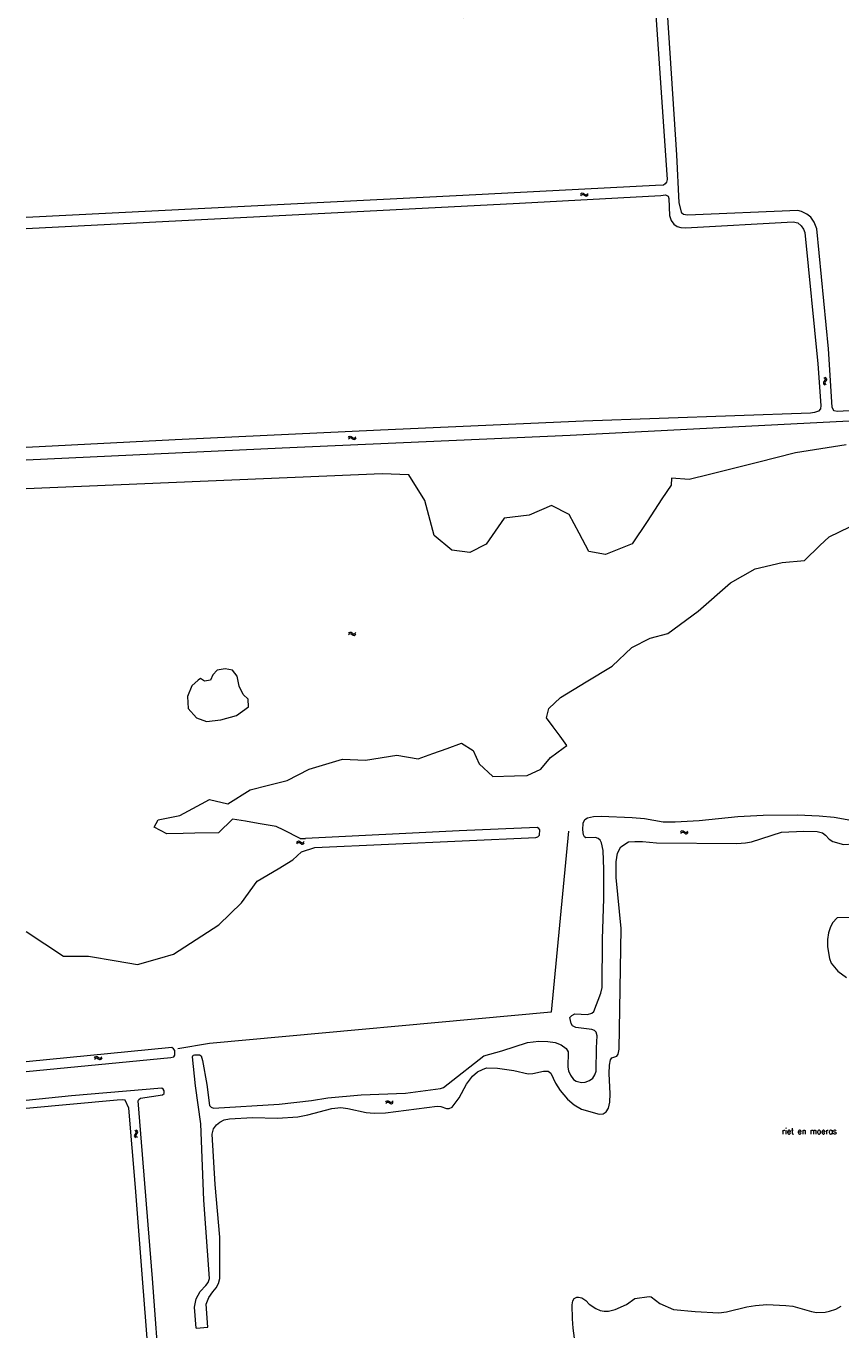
# Model space of a CAD drawing. Header units: metres. Extents: x 189705 to 199106, y 581686 to 588448.
# Tile 41 of 256: x 192000 to 192274, y 583483 to 583921. Entities that reach past the tile are written whole.
import ezdxf

# ---------------------------------------------------------------- set-up
doc = ezdxf.new("R2010")
doc.units = ezdxf.units.M
doc.layers.add('B-WA-OG-GBKN-G', color=7, linetype='Continuous', lineweight=18)
doc.styles.add('Style-STANDARD', font='STANDARD.shx')

msp = doc.modelspace()

# ---------------------------------------------------------------- linework, layer by layer
at = {"layer": 'B-WA-OG-GBKN-G'}
for p, q in [((192186.181, 583864.374), (192186.459, 583864.673)), ((192186.236, 583863.881), (192186.515, 583864.177)), ((192186.459, 583864.673), (192186.753, 583864.816)), ((192186.515, 583864.177), (192186.812, 583864.318)), ((192186.753, 583864.816), (192187.084, 583864.742)), ((192186.812, 583864.318), (192187.13, 583864.248)), ((192187.084, 583864.742), (192187.421, 583864.515)), ((192187.13, 583864.248), (192187.478, 583864.022)), ((192187.421, 583864.515), (192187.761, 583864.288)), ((192187.478, 583864.022), (192187.815, 583863.793)), ((192187.761, 583864.288), (192188.082, 583864.214)), ((192187.815, 583863.793), (192188.136, 583863.719)), ((192188.082, 583864.214), (192188.386, 583864.358)), ((192188.136, 583863.719), (192188.44, 583863.864)), ((192188.386, 583864.358), (192188.665, 583864.656)), ((192188.44, 583863.864), (192188.72, 583864.163)), ((192267.844, 583802.794), (192268.144, 583802.518)), ((192268.144, 583802.518), (192268.289, 583802.224)), ((192268.337, 583802.855), (192268.639, 583802.581)), ((192268.639, 583802.581), (192268.786, 583802.289)), ((192268.786, 583802.289), (192268.717, 583801.957)), ((192267.777, 583801.213), (192267.707, 583800.892)), ((192267.707, 583800.892), (192267.856, 583800.589)), ((192268.001, 583801.554), (192267.777, 583801.213)), ((192267.856, 583800.589), (192268.158, 583800.314)), ((192268.223, 583801.904), (192268.001, 583801.554)), ((192268.272, 583801.274), (192268.202, 583800.952)), ((192268.202, 583800.952), (192268.349, 583800.65)), ((192268.289, 583802.224), (192268.223, 583801.904)), ((192268.494, 583801.616), (192268.272, 583801.274)), ((192268.349, 583800.65), (192268.651, 583800.374)), ((192268.717, 583801.957), (192268.494, 583801.616)), ((192108.235, 583782.64), (192108.517, 583782.934)), ((192108.282, 583782.146), (192108.566, 583782.438)), ((192108.517, 583782.934), (192108.813, 583783.073)), ((192108.566, 583782.438), (192108.864, 583782.575)), ((192108.813, 583783.073), (192109.143, 583782.995)), ((192108.864, 583782.575), (192109.182, 583782.5)), ((192109.143, 583782.995), (192109.477, 583782.763)), ((192109.182, 583782.5), (192109.526, 583782.268)), ((192109.477, 583782.763), (192109.813, 583782.53)), ((192109.526, 583782.268), (192109.86, 583782.034)), ((192109.813, 583782.53), (192110.133, 583782.452)), ((192109.86, 583782.034), (192110.18, 583781.955)), ((192110.133, 583782.452), (192110.439, 583782.591)), ((192110.18, 583781.955), (192110.486, 583782.096)), ((192110.439, 583782.591), (192110.723, 583782.885)), ((192110.486, 583782.096), (192110.77, 583782.391)), ((192108.219, 583716.835), (192108.503, 583717.126)), ((192108.261, 583716.34), (192108.548, 583716.629)), ((192108.503, 583717.126), (192108.801, 583717.262)), ((192108.548, 583716.629), (192108.848, 583716.763)), ((192108.801, 583717.262), (192109.13, 583717.181)), ((192108.848, 583716.763), (192109.164, 583716.686)), ((192109.13, 583717.181), (192109.462, 583716.946)), ((192109.164, 583716.686), (192109.506, 583716.451)), ((192109.462, 583716.946), (192109.796, 583716.711)), ((192109.506, 583716.451), (192109.838, 583716.214)), ((192109.796, 583716.711), (192110.115, 583716.629)), ((192109.838, 583716.214), (192110.157, 583716.132)), ((192110.115, 583716.629), (192110.422, 583716.765)), ((192110.157, 583716.132), (192110.465, 583716.27)), ((192110.422, 583716.765), (192110.709, 583717.057)), ((192110.465, 583716.27), (192110.751, 583716.562)), ((192219.746, 583650.12), (192220.03, 583650.412)), ((192219.79, 583649.625), (192220.076, 583649.916)), ((192220.03, 583650.412), (192220.327, 583650.549)), ((192220.076, 583649.916), (192220.375, 583650.05)), ((192220.327, 583650.549), (192220.656, 583650.469)), ((192220.375, 583650.05), (192220.692, 583649.974)), ((192220.656, 583650.469), (192220.989, 583650.235)), ((192220.692, 583649.974), (192221.034, 583649.74)), ((192220.989, 583650.235), (192221.323, 583650.001)), ((192221.034, 583649.74), (192221.367, 583649.504)), ((192221.323, 583650.001), (192221.642, 583649.92)), ((192221.367, 583649.504), (192221.686, 583649.423)), ((192221.642, 583649.92), (192221.95, 583650.057)), ((192221.686, 583649.423), (192221.993, 583649.562)), ((192221.95, 583650.057), (192222.235, 583650.35)), ((192221.993, 583649.562), (192222.279, 583649.855)), ((192090.838, 583646.641), (192091.118, 583646.936)), ((192090.887, 583646.146), (192091.169, 583646.44)), ((192091.118, 583646.936), (192091.414, 583647.076)), ((192091.169, 583646.44), (192091.467, 583646.578)), ((192091.414, 583647.076), (192091.744, 583647)), ((192091.467, 583646.578), (192091.785, 583646.505)), ((192091.744, 583647), (192092.079, 583646.769)), ((192091.785, 583646.505), (192092.13, 583646.275)), ((192092.079, 583646.769), (192092.416, 583646.539)), ((192092.13, 583646.275), (192092.465, 583646.042)), ((192092.416, 583646.539), (192092.736, 583646.462)), ((192092.465, 583646.042), (192092.785, 583645.965)), ((192092.736, 583646.462), (192093.042, 583646.602)), ((192092.785, 583645.965), (192093.091, 583646.108)), ((192093.042, 583646.602), (192093.324, 583646.898)), ((192093.091, 583646.108), (192093.374, 583646.404)), ((192022.946, 583574.198), (192023.214, 583574.505)), ((192023.214, 583574.505), (192023.504, 583574.657)), ((192023.504, 583574.657), (192023.836, 583574.594)), ((192023.836, 583574.594), (192024.181, 583574.378)), ((192025.15, 583574.25), (192025.42, 583574.557)), ((192023.015, 583573.706), (192023.286, 583574.011)), ((192023.286, 583574.011), (192023.577, 583574.162)), ((192023.577, 583574.162), (192023.898, 583574.102)), ((192023.898, 583574.102), (192024.252, 583573.886)), ((192024.181, 583574.378), (192024.527, 583574.161)), ((192024.252, 583573.886), (192024.597, 583573.667)), ((192024.527, 583574.161), (192024.85, 583574.097)), ((192024.597, 583573.667), (192024.92, 583573.604)), ((192024.85, 583574.097), (192025.15, 583574.25)), ((192024.92, 583573.604), (192025.219, 583573.759)), ((192025.219, 583573.759), (192025.489, 583574.066)), ((192120.73, 583559.326), (192120.994, 583559.636)), ((192120.806, 583558.835), (192121.072, 583559.143)), ((192120.994, 583559.636), (192121.282, 583559.791)), ((192121.072, 583559.143), (192121.362, 583559.297)), ((192121.282, 583559.791), (192121.616, 583559.732)), ((192121.362, 583559.297), (192121.683, 583559.241)), ((192121.616, 583559.732), (192121.963, 583559.52)), ((192121.683, 583559.241), (192122.04, 583559.029)), ((192121.963, 583559.52), (192122.312, 583559.308)), ((192122.04, 583559.029), (192122.387, 583558.815)), ((192122.312, 583559.308), (192122.635, 583559.248)), ((192122.387, 583558.815), (192122.711, 583558.755)), ((192122.635, 583559.248), (192122.933, 583559.405)), ((192122.711, 583558.755), (192123.009, 583558.914)), ((192122.933, 583559.405), (192123.2, 583559.715)), ((192123.009, 583558.914), (192123.275, 583559.224)), ((192036.423, 583547.906), (192036.483, 583548.239)), ((192036.483, 583548.239), (192036.697, 583548.585)), ((192036.815, 583549.555), (192036.506, 583549.823)), ((192036.697, 583548.585), (192036.91, 583548.934)), ((192036.971, 583549.257), (192036.815, 583549.555)), ((192036.91, 583548.934), (192036.971, 583549.257)), ((192036.918, 583547.984), (192036.975, 583548.305)), ((192036.975, 583548.305), (192037.188, 583548.661)), ((192037.306, 583549.629), (192036.997, 583549.897)), ((192037.188, 583548.661), (192037.403, 583549.008)), ((192037.464, 583549.331), (192037.306, 583549.629)), ((192037.403, 583549.008), (192037.464, 583549.331)), ((192036.578, 583547.617), (192036.423, 583547.906)), ((192036.887, 583547.352), (192036.578, 583547.617)), ((192037.071, 583547.693), (192036.918, 583547.984)), ((192037.378, 583547.426), (192037.071, 583547.693))]:
    msp.add_line(p, q, dxfattribs=at)
at = {"layer": 'B-WA-OG-GBKN-G', "flags": 128}
for points in [[(192220.761, 583857.508), (192220.149, 583858.038), (192219.297, 583861.489), (192218.443, 583877.56), (192215.324, 583925.439), (192214.351, 583927.365), (192213.024, 583928.833), (192211.573, 583929.641), (192209.845, 583929.913), (192148.987, 583927.565), (192148.12, 583928.273), (192147.758, 583929.795), (192147.228, 583935.253), (192142.664, 584000)], [(192000, 583928.173), (192106.377, 583933.366), (192143.547, 583934.858), (192144.084, 583933.869), (192144.676, 583926.101), (192145.035, 583925.011), (192145.851, 583924.328), (192146.92, 583923.774), (192208.743, 583926.201), (192210.09, 583926.003), (192211.391, 583924.561), (192215.226, 583869.37), (192215.002, 583868.379), (192214.624, 583867.819), (192213.965, 583867.461), (192211.376, 583867.273), (192146.611, 583863.894), (192000, 583856.589)], [(192000, 583852.83), (192165.717, 583861.354), (192213.116, 583863.953), (192214.639, 583864.188), (192215.53, 583863.734), (192215.837, 583862.897), (192215.988, 583857.21), (192216.578, 583855.587), (192217.524, 583854.296), (192218.594, 583853.563), (192219.813, 583853.213), (192221.389, 583853.117), (192257.591, 583855.087), (192259.116, 583854.789), (192260.289, 583853.702), (192260.979, 583852.664), (192261.415, 583851.471), (192265.789, 583807.405), (192266.888, 583793.418), (192266.766, 583792.224), (192266.008, 583791.51), (192264.664, 583791.022), (192263.37, 583790.814), (192187.175, 583788.127), (192118.98, 583785.091)], [(192288.732, 583792.259), (192272.281, 583791.356), (192271.315, 583791.632), (192270.957, 583791.986), (192270.7, 583792.772), (192269.425, 583812.473), (192265.473, 583852.782), (192264.55, 583855.039), (192263.451, 583856.635), (192262.151, 583857.721), (192260.396, 583858.604), (192259.124, 583858.878), (192222.031, 583857.31), (192220.761, 583857.508)], [(192000, 583775.15), (192085.942, 583779.171), (192182.675, 583783.36), (192285.115, 583788.69)], [(192118.98, 583785.091), (192050.101, 583781.849), (192000, 583779.238)], [(192258.384, 583777.429), (192245.559, 583774.235)], [(192266.88, 583778.774), (192258.384, 583777.429)], [(192275.376, 583780.119), (192266.88, 583778.774)], [(192236.23, 583771.911), (192229.437, 583770.218)], [(192245.559, 583774.235), (192236.23, 583771.911)], [(192119.606, 583770.465), (192000, 583765.414)], [(192128.489, 583770.129), (192119.606, 583770.465)], [(192133.853, 583761.414), (192128.489, 583770.129)], [(192216.739, 583768.965), (192216.565, 583766.624)], [(192222.644, 583768.526), (192216.739, 583768.965)], [(192229.437, 583770.218), (192222.644, 583768.526)], [(192216.565, 583766.624), (192213.496, 583761.993)], [(192137.037, 583749.681), (192133.853, 583761.414)], [(192176.425, 583759.738), (192168.883, 583756.553)], [(192182.292, 583756.721), (192176.425, 583759.738)], [(192213.496, 583761.993), (192208.477, 583754.419)], [(192160.502, 583755.547), (192157.485, 583751.19)], [(192168.883, 583756.553), (192160.502, 583755.547)], [(192185.644, 583750.519), (192182.292, 583756.721)], [(192208.477, 583754.419), (192203.457, 583746.845)], [(192142.903, 583744.82), (192137.037, 583749.681)], [(192157.485, 583751.19), (192154.469, 583746.832)], [(192188.996, 583744.318), (192185.644, 583750.519)], [(192269.589, 583749.268), (192276.632, 583752.591)], [(192154.469, 583746.832), (192148.937, 583743.982)], [(192203.457, 583746.845), (192194.526, 583743.348)], [(192261.385, 583741.298), (192266.543, 583746.31)], [(192266.543, 583746.31), (192269.589, 583749.268)], [(192148.937, 583743.982), (192142.903, 583744.82)], [(192194.526, 583743.348), (192188.996, 583744.318)], [(192253.83, 583740.651), (192261.385, 583741.298)], [(192236.561, 583733.743), (192244.764, 583738.492)], [(192244.764, 583738.492), (192253.83, 583740.651)], [(192225.66, 583724.246), (192236.561, 583733.743)], [(192215.515, 583716.798), (192225.66, 583724.246)], [(192203.427, 583712.05), (192209.579, 583715.179)], [(192209.579, 583715.179), (192215.515, 583716.798)], [(192196.735, 583705.79), (192203.427, 583712.05)], [(192058.597, 583701.612), (192057.818, 583701.092)], [(192059.947, 583700.729), (192058.597, 583701.612)], [(192062.7, 583702.858), (192061.921, 583701.092)], [(192064.154, 583704.468), (192062.7, 583702.858)], [(192066.855, 583704.884), (192064.154, 583704.468)], [(192069.348, 583704.416), (192066.855, 583704.884)], [(192070.906, 583702.443), (192069.348, 583704.416)], [(192071.53, 583699.119), (192070.906, 583702.443)], [(192188.101, 583700.501), (192196.735, 583705.79)], [(192055.637, 583699.171), (192054.182, 583695.639)], [(192057.818, 583701.092), (192055.637, 583699.171)], [(192061.921, 583701.092), (192059.947, 583700.729)], [(192072.88, 583696.314), (192071.53, 583699.119)], [(192179.466, 583695.213), (192188.101, 583700.501)], [(192054.182, 583695.639), (192054.39, 583691.536)], [(192074.594, 583694.652), (192072.88, 583696.314)], [(192074.698, 583692.107), (192074.594, 583694.652)], [(192175.473, 583691.543), (192179.466, 583695.213)], [(192054.39, 583691.536), (192057.195, 583688.471)], [(192057.195, 583688.471), (192060.571, 583687.225)], [(192065.349, 583687.796), (192070.595, 583689.199)], [(192070.595, 583689.199), (192074.698, 583692.107)], [(192174.684, 583688.458), (192175.473, 583691.543)], [(192176.981, 583685.369), (192174.684, 583688.458)], [(192060.571, 583687.225), (192065.349, 583687.796)], [(192179.277, 583682.281), (192176.981, 583685.369)], [(192141.378, 583678.153), (192146.242, 583679.89)], [(192146.242, 583679.89), (192150.064, 583677.458)], [(192181.574, 583679.193), (192179.277, 583682.281)], [(192113.93, 583674.157), (192124.527, 583675.894)], [(192124.527, 583675.894), (192131.649, 583674.678)], [(192131.649, 583674.678), (192136.513, 583676.415)], [(192136.513, 583676.415), (192141.378, 583678.153)], [(192150.064, 583677.458), (192152.148, 583672.941)], [(192176.12, 583675.138), (192180.33, 583678.268)], [(192180.33, 583678.268), (192181.574, 583679.193)], [(192087.698, 583667.382), (192094.994, 583671.204)], [(192094.994, 583671.204), (192106.286, 583674.504)], [(192106.286, 583674.504), (192113.93, 583674.157)], [(192152.148, 583672.941), (192156.665, 583668.772)], [(192168.291, 583669.048), (192172.775, 583671.144)], [(192172.775, 583671.144), (192176.12, 583675.138)], [(192081.444, 583665.818), (192087.698, 583667.382)], [(192156.665, 583668.772), (192163.961, 583668.945)], [(192163.961, 583668.945), (192168.291, 583669.048)], [(192067.72, 583659.565), (192075.19, 583664.255)], [(192075.19, 583664.255), (192081.444, 583665.818)], [(192051.565, 583655.569), (192058.861, 583659.565)], [(192058.861, 583659.565), (192061.534, 583661.028)], [(192061.534, 583661.028), (192067.72, 583659.565)], [(192043.052, 583651.747), (192044.379, 583654.154)], [(192044.379, 583654.154), (192051.565, 583655.569)], [(192069.351, 583654.408), (192064.594, 583649.836)], [(192073.661, 583653.686), (192069.351, 583654.408)], [(192077.97, 583652.963), (192073.661, 583653.686)], [(192187.169, 583649.071), (192186.933, 583650.822), (192187.077, 583653.083), (192187.656, 583654.304), (192188.465, 583654.84), (192190.521, 583655.28), (192193.085, 583655.392), (192203.473, 583654.95), (192207.614, 583654.56), (192213.941, 583653.518), (192217.877, 583653.509), (192226.001, 583653.947), (192239.022, 583655.319), (192247.502, 583655.707), (192258.979, 583655.855), (192266.294, 583655.527), (192271.273, 583655.09), (192276.965, 583654.046)], [(192047.203, 583649.458), (192043.052, 583651.747)], [(192052.775, 583649.579), (192047.203, 583649.458)], [(192182.131, 583650.389), (192176.35, 583589.555), (192061.592, 583579.015), (192050.978, 583577.237)], [(192056.602, 583649.662), (192052.775, 583649.579)], [(192064.594, 583649.836), (192056.602, 583649.662)], [(192083.981, 583651.956), (192077.97, 583652.963)], [(192086.482, 583650.705), (192083.981, 583651.956)], [(192092.041, 583647.925), (192086.482, 583650.705)], [(192096.98, 583644.83), (192171.099, 583648.272), (192171.86, 583648.452), (192172.339, 583649.013), (192172.459, 583650.765), (192172.102, 583651.298), (192171.567, 583651.6), (192145.366, 583650.481), (192093.78, 583647.925)], [(192191.457, 583582.862), (192190.896, 583583.367), (192190.006, 583583.744), (192184.595, 583584.409), (192183.474, 583584.963), (192182.989, 583585.697), (192182.6, 583587.702), (192183.181, 583588.415), (192184.271, 583588.928), (192188.486, 583588.766), (192189.958, 583589.153), (192190.59, 583589.739), (192193.003, 583595.894), (192193.401, 583597.775), (192193.562, 583614.104), (192193.962, 583627.741), (192193.947, 583637.467), (192193.768, 583643.892), (192193.224, 583646.403), (192192.789, 583647.29), (192192.126, 583647.846), (192191.185, 583648.173), (192187.985, 583648.109), (192187.451, 583648.463), (192187.169, 583649.071)], [(192243.578, 583646.779), (192253.621, 583649.992), (192261.135, 583650.378), (192265.631, 583650.218), (192267.436, 583649.793), (192268.378, 583649.061), (192269.678, 583647.72), (192270.876, 583646.835), (192274.486, 583645.835), (192284.895, 583646.561), (192291.623, 583646.765), (192299.293, 583646.592), (192305.719, 583646.033), (192323.048, 583643.537), (192327.112, 583643.223), (192335.795, 583643.765), (192341.911, 583644.576), (192348.684, 583646.177), (192350.816, 583646.363), (192352.874, 583646.168), (192357.781, 583644.917)], [(192092.041, 583647.925), (192093.78, 583647.925)], [(192092.429, 583643.435), (192096.98, 583644.83)], [(192196.115, 583562.108), (192195.806, 583568.912), (192195.845, 583571.782), (192196.219, 583573.509), (192196.699, 583574.172), (192198.296, 583574.787), (192198.827, 583575.45), (192199.175, 583577.076), (192199.844, 583617.683), (192198.173, 583634.767), (192198.1, 583640.1), (192198.622, 583642.971), (192199.73, 583645.133), (192202.212, 583646.794), (192204.37, 583646.93), (192206.909, 583646.864), (192211.66, 583646.45), (192238.654, 583646.252), (192241.598, 583646.416), (192243.578, 583646.779)], [(192084.599, 583637.75), (192089.603, 583640.707)], [(192089.603, 583640.707), (192092.429, 583643.435)], [(192077.564, 583633.592), (192084.599, 583637.75)], [(192072.288, 583626.238), (192077.564, 583633.592)], [(192064.735, 583618.853), (192072.288, 583626.238)], [(192057.098, 583613.926), (192064.735, 583618.853)], [(192308.716, 583621.54), (192307.24, 583622.169), (192303.203, 583622.179), (192298.761, 583621.781), (192297.492, 583621.395), (192296.557, 583620.654), (192295.697, 583619.686), (192294.836, 583619.073), (192293.974, 583618.765), (192291.662, 583619.036), (192289.475, 583619.738), (192286.193, 583621.248), (192280.326, 583621.505), (192272.303, 583621.22), (192270.761, 583619.587), (192269.956, 583617.883), (192269.429, 583616.18), (192269.108, 583613.995), (192269.067, 583611.481), (192269.719, 583607.572), (192270.309, 583605.975), (192272.53, 583603.292), (192275.51, 583601.222)], [(192000, 583616.632), (192006.254, 583612.487)], [(192049.461, 583608.999), (192057.098, 583613.926)], [(192006.254, 583612.487), (192012.509, 583608.341)], [(192012.509, 583608.341), (192020.963, 583608.33)], [(192020.963, 583608.33), (192030.237, 583606.731)], [(192030.237, 583606.731), (192037.385, 583605.499)], [(192037.385, 583605.499), (192044.947, 583607.691)], [(192044.947, 583607.691), (192049.461, 583608.999)], [(192141.682, 583565.5), (192153.654, 583574.866), (192159.741, 583576.515), (192168.364, 583579.292), (192172.171, 583579.764), (192175.218, 583579.7), (192177.682, 583579.353), (192179.642, 583578.548), (192181.297, 583577.337), (192181.961, 583576.247), (192181.857, 583571.066), (192182.166, 583569.772), (192182.832, 583568.328), (192183.753, 583566.884), (192184.695, 583566.38), (192186.499, 583565.93), (192187.769, 583566.011), (192189.138, 583566.524), (192190.302, 583567.392), (192190.958, 583568.436), (192191.436, 583569.707), (192191.504, 583577.605), (192191.792, 583581.567), (192191.457, 583582.862)], [(192000, 583569.639), (192048.577, 583574.3), (192049.566, 583574.583), (192049.895, 583575.143), (192049.939, 583576.667), (192049.505, 583577.249), (192048.92, 583577.628), (192000, 583572.864)], [(192061.546, 583500), (192059.645, 583526.349), (192058.7, 583552.019), (192056.87, 583564.836), (192055.84, 583574.506), (192056.141, 583575.091), (192056.522, 583575.245), (192058.274, 583575.226), (192058.783, 583574.822), (192059.222, 583573.275), (192060.678, 583565.181), (192061.596, 583558.175), (192062.105, 583557.568), (192062.868, 583557.317), (192085.006, 583558.648), (192095.844, 583559.885), (192101.351, 583560.719), (192112.546, 583561.779), (192127.399, 583562.294), (192139.174, 583563.839), (192140.138, 583564.248), (192141.682, 583565.5)], [(192143.06, 583557.658), (192145.359, 583560.714), (192147.878, 583565.321), (192149.848, 583568.071), (192151.518, 583569.499), (192153.191, 583570.319), (192154.585, 583570.781), (192158.293, 583570.694), (192163.807, 583569.904), (192168.585, 583568.855), (192170.108, 583568.886), (192173.762, 583569.714), (192175.235, 583569.72), (192176.177, 583568.987), (192177.766, 583565.642), (192179.299, 583563.185), (192181.8, 583560.349), (192184.017, 583558.454), (192186.461, 583556.991), (192192.435, 583555.237), (192193.755, 583555.419), (192194.794, 583556.058), (192195.576, 583557.256), (192195.973, 583559.314), (192196.115, 583562.108)], [(192042.475, 583500), (192037.592, 583559.732), (192037.869, 583560.241), (192038.401, 583560.674), (192045.785, 583561.795), (192046.343, 583562.153), (192046.313, 583563.092), (192046.006, 583563.701), (192045.522, 583564.029), (192015.264, 583561.396), (192000, 583559.811)], [(192039.073, 583500), (192036.748, 583530.627), (192034.453, 583557.256), (192033.3, 583559.918), (192032.41, 583560.092), (192030.583, 583559.983), (192000, 583557.171)], [(192065.102, 583500), (192065.005, 583513.928), (192063.432, 583531.646), (192062.524, 583548.58), (192062.872, 583550.334), (192063.933, 583551.658), (192065.097, 583552.577), (192066.516, 583553.319), (192068.343, 583553.708), (192076.036, 583554.093), (192084.442, 583553.872), (192091.22, 583554.382), (192094.645, 583555.055), (192102.611, 583557.144), (192105.656, 583557.511), (192107.993, 583557.215), (192114.195, 583555.792), (192116.837, 583555.574), (192120.62, 583555.715), (192137.98, 583557.968), (192139.301, 583557.846), (192141.107, 583557.142), (192141.995, 583557.121), (192143.06, 583557.658)], [(192051.685, 583337.731), (192039.073, 583500)], [(192055.328, 583325.312), (192042.475, 583500)], [(192060.307, 583497.731), (192061.121, 583498.759), (192061.546, 583500)], [(192062.7, 583495.6), (192063.829, 583496.871), (192064.643, 583498.363), (192065.102, 583500)], [(192056.528, 583490.453), (192057.142, 583493.18), (192058.43, 583495.66), (192060.307, 583497.731)], [(192060.432, 583491.416), (192061.356, 583493.622), (192062.7, 583495.6)], [(192061.061, 583483.689), (192060.432, 583491.416)], [(192184.152, 583479.975), (192183.682, 583483.351), (192183.442, 583486.474), (192183.373, 583491.146), (192183.546, 583492.595), (192184, 583493.281), (192184.886, 583493.792), (192185.521, 583493.82), (192186.563, 583493.595), (192187.887, 583492.659), (192189.111, 583491.445), (192191.25, 583490.004), (192192.776, 583489.298)], [(192192.776, 583489.298), (192194.046, 583489.023), (192195.57, 583489.078), (192197.828, 583489.594), (192201.555, 583491.308), (192204.366, 583493.324), (192209.238, 583494.026), (192209.925, 583493.85), (192212.778, 583491.625), (192217.407, 583489.659), (192224.596, 583488.922), (192232.648, 583488.541), (192235.212, 583488.804), (192241.985, 583490.502), (192244.879, 583490.944), (192248.763, 583491.287), (192255.113, 583491.003), (192257.45, 583490.707), (192263.654, 583488.974), (192265.407, 583488.676), (192268.251, 583488.736), (192269.747, 583489.046), (192271.904, 583489.79), (192273.703, 583490.71)], [(192057.077, 583483.332), (192056.528, 583490.453)], [(192057.077, 583483.332), (192061.061, 583483.689)]]:
    msp.add_lwpolyline(points, dxfattribs=at)

# ---------------------------------------------------------------- texts
at = {"layer": 'B-WA-OG-GBKN-G', "style": 'Style-STANDARD'}
msp.add_text('riet en moeras', height=2, dxfattribs=at).set_placement((192253.8, 583548.56))

doc.saveas('drawing.dxf')
